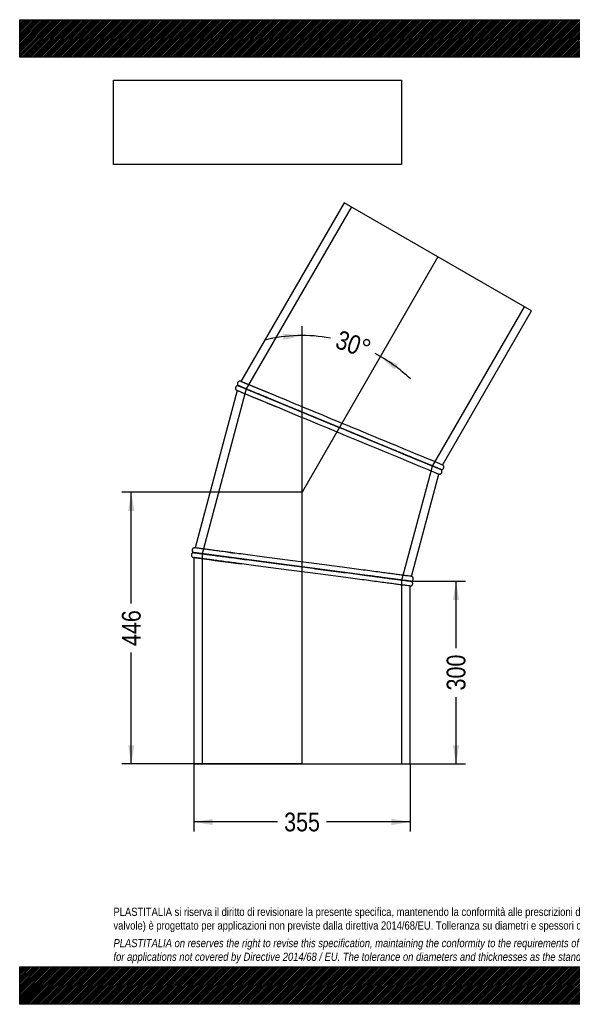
# Model space of a CAD drawing. Header units: millimetres. Extents: x 0 to 2285, y 0 to 1615.
# Tile 1 of 2: x 0 to 907, y 0 to 1615. Entities that reach past the tile are written whole.
import ezdxf
from ezdxf.enums import TextEntityAlignment as Align
from ezdxf.lldxf.tags import DXFTag

# ---------------------------------------------------------------- set-up
doc = ezdxf.new("R2010")
doc.units = ezdxf.units.MM
doc.header["$LTSCALE"] = 7.692308
for name, color, linetype in [('Default', 7, 'Continuous'), ('DV1_Default', 7, 'Continuous'), ('TUBO_X_GOMITO_30', 7, 'Continuous')]:
    doc.layers.add(name, color=color, linetype=linetype)
doc.styles.add('SEACAD_Arial_Narrow', font='ARIALN.TTF')
tags = doc.linetypes.add('HIDDEN2', pattern=[4.7625, 3.175, -1.5875]).pattern_tags.tags
tags[6:7] = [DXFTag(74, 4), DXFTag(75, 0), DXFTag(340, '0'), DXFTag(46, 0.0), DXFTag(50, 0.0), DXFTag(44, 0.0), DXFTag(45, 0.0)]
tags[4:5] = [DXFTag(74, 4), DXFTag(75, 0), DXFTag(340, '0'), DXFTag(46, 0.0), DXFTag(50, 0.0), DXFTag(44, 0.0), DXFTag(45, 0.0)]
tags = doc.linetypes.add('PHANTOM2', pattern=[31.75, 15.875, -3.175, 3.175, -3.175, 3.175, -3.175]).pattern_tags.tags
tags[14:15] = [DXFTag(74, 4), DXFTag(75, 0), DXFTag(340, '0'), DXFTag(46, 0.0), DXFTag(50, 0.0), DXFTag(44, 0.0), DXFTag(45, 0.0)]
tags[12:13] = [DXFTag(74, 4), DXFTag(75, 0), DXFTag(340, '0'), DXFTag(46, 0.0), DXFTag(50, 0.0), DXFTag(44, 0.0), DXFTag(45, 0.0)]
tags[10:11] = [DXFTag(74, 4), DXFTag(75, 0), DXFTag(340, '0'), DXFTag(46, 0.0), DXFTag(50, 0.0), DXFTag(44, 0.0), DXFTag(45, 0.0)]
tags[8:9] = [DXFTag(74, 4), DXFTag(75, 0), DXFTag(340, '0'), DXFTag(46, 0.0), DXFTag(50, 0.0), DXFTag(44, 0.0), DXFTag(45, 0.0)]
tags[6:7] = [DXFTag(74, 4), DXFTag(75, 0), DXFTag(340, '0'), DXFTag(46, 0.0), DXFTag(50, 0.0), DXFTag(44, 0.0), DXFTag(45, 0.0)]
tags[4:5] = [DXFTag(74, 4), DXFTag(75, 0), DXFTag(340, '0'), DXFTag(46, 0.0), DXFTag(50, 0.0), DXFTag(44, 0.0), DXFTag(45, 0.0)]
doc.dimstyles.new('Plastitalia', dxfattribs={"dimtxt": 30.769231, "dimasz": 30.769231, "dimexe": 15.384615, "dimexo": 0, "dimgap": 7.692308, "dimtad": 0, "dimdec": 0, "dimtxsty": 'SEACAD_Arial_Narrow', "dimblk1": '_SE_FILLED', "dimblk2": '_SE_FILLED', "dimsah": 1, "dimcen": 15.384615, "dimadec": 0, "dimazin": 0, "dimtfac": 0.8, "dimtdec": 1, "dimtmove": 0, "dimatfit": 3, "dimfxl": 1, "dimtolj": 1, "dimarcsym": 0})
picture_1 = doc.add_image_def('image1.jpg', size_in_pixel=(4302, 1260))

# ---------------------------------------------------------------- blocks, each defined once
blk = doc.blocks.new('SE')
at = {"layer": 'DV1_Default', "color": 7, "linetype": 'PHANTOM2'}
for p in [(686.1, 1226.3), (463.2, 394.3)]:
    blk.add_line(p, (463.2, 840.2), dxfattribs=at)
at = {"layer": 'TUBO_X_GOMITO_30', "color": 7, "linetype": 'Continuous'}
for p, q in [((532.4, 1315.1), (363, 1021.8)), ((839.8, 1137.6), (532.4, 1315.1)), ((693.8, 884.7), (839.8, 1137.6)), ((356.9, 1007), (287.7, 748.8)), ((524.7, 946.2), (359, 1014.8)), ((359, 1014.8), (359, 1014.8)), ((359, 1014.8), (513.9, 950.7)), ((359, 1014.8), (359, 1014.8)), ((524.7, 946.2), (524.7, 946.2)), ((689.8, 877.8), (524.7, 946.2)), ((544.1, 938.1), (689.8, 877.8)), ((689.8, 877.7), (689.8, 877.8)), ((642.7, 702), (687.8, 870)), ((285.7, 741), (463.4, 717.6)), ((285.7, 741), (285.7, 741)), ((463.4, 717.6), (285.7, 741)), ((285.7, 741), (285.7, 741)), ((285.7, 733), (285.7, 394.3)), ((463.4, 717.6), (463.4, 717.6)), ((640.7, 694.3), (463.4, 717.6)), ((463.4, 717.6), (463.4, 717.6)), ((640.7, 694.3), (463.4, 717.6)), ((640.7, 394.3), (640.7, 686.2)), ((285.7, 394.3), (640.7, 394.3))]:
    blk.add_line(p, q, dxfattribs=at)
at = {"layer": 'TUBO_X_GOMITO_30', "color": 7, "linetype": 'HIDDEN2'}
for p, q in [((544.2, 1308.3), (371.7, 1009.6)), ((677.2, 883), (828.1, 1144.4)), ((371.7, 1009.6), (299.3, 739.2)), ((358.2, 1014.9), (359, 1014.8)), ((524.7, 946.2), (524.7, 946.2)), ((627.1, 696), (677.2, 883)), ((299.3, 739.2), (299.3, 394.3)), ((627.1, 394.3), (627.1, 696))]:
    blk.add_line(p, q, dxfattribs=at)
at = {"layer": 'TUBO_X_GOMITO_30', "color": 7, "linetype": 'Continuous'}
for centre, radius, start, end in [((-6278.5, -15102.2), 17438.2, 67.42396, 67.61618), ((5583.5, 13526.1), 13566.3, 247.33603, 247.63531), ((334.8, 947.1), 71.7, 66.784, 71.0043), ((-178734.5, -431825.9), 468436.8, 67.478102, 67.514854), ((179785.4, 433717.7), 468436.9, 247.48673, 247.521898), ((8510, 19859.1), 20529.1, 247.42359, 247.61136), ((-1963.1, -16614.8), 17508.8, 82.42243, 82.61705), ((1869.2, 12470.7), 11844.1, 262.31198, 262.65489), ((3275, 21004.9), 20480.8, 262.42188, 262.61261), ((-751.7, -9641.6), 10429.2, 82.32225, 82.63667)]:
    blk.add_arc(centre, radius, start, end, dxfattribs=at)
at = {"layer": 'TUBO_X_GOMITO_30', "color": 7, "linetype": 'HIDDEN2'}
for centre, radius, start, end in [((-178734.5, -431825.9), 468436.8, 67.514854, 67.521898), ((5528.8, 13399.3), 13428.1, 247.34579, 247.38842), ((179785.4, 433717.7), 468436.9, 247.478102, 247.48673), ((347.9, 983.3), 33.2, 66.8444, 68.4774), ((-6305.1, -15167.5), 17508.8, 67.42243, 67.42415), ((8491.2, 19814.6), 20480.8, 247.42188, 247.42315), ((1848.9, 12329.4), 11701.4, 262.53983, 262.55043)]:
    blk.add_arc(centre, radius, start, end, dxfattribs=at)
at = {"layer": 'TUBO_X_GOMITO_30', "color": 7, "linetype": 'Continuous'}
for points, knots in [([(362.1, 1022.1), (361.8, 1022.2), (361.1, 1022.4), (359.9, 1022.2), (358.7, 1021.7), (357.9, 1020.8), (357.4, 1020.1), (357.1, 1019.3), (357, 1018.4), (357.1, 1017.5), (357.4, 1016.6), (358, 1015.5), (358.7, 1015.1), (359.1, 1014.8)], [0, 0, 0, 0, 0.095069, 0.180283, 0.316281, 0.411659, 0.47699, 0.544307, 0.635368, 0.699911, 0.780944, 0.880914, 1, 1, 1, 1]), ([(358.2, 1014.9), (357.8, 1014.9), (357.1, 1014.9), (356.1, 1014.5), (355.3, 1013.9), (354.6, 1013.1), (354.2, 1012.4), (354, 1011.4), (354, 1010.4), (354.2, 1009.4), (354.6, 1008.7), (355.3, 1007.9), (355.8, 1007.6), (356.1, 1007.4)], [0, 0, 0, 0, 0.101767, 0.183454, 0.299217, 0.384734, 0.460415, 0.546466, 0.664105, 0.736485, 0.817598, 0.906207, 1, 1, 1, 1]), ([(524.7, 946.2), (519.3, 948.4), (513.9, 950.7), (503.1, 955.1), (497.7, 957.4), (487.1, 961.7), (481.9, 963.9), (471.5, 968.2), (466.4, 970.3), (451.4, 976.6), (441.8, 980.5), (428.3, 986.1), (423.9, 988), (415.5, 991.4), (411.5, 993.1), (403.8, 996.3), (400.1, 997.8), (393.3, 1000.7), (390, 1002), (384.1, 1004.5), (381.3, 1005.6), (376.2, 1007.7), (373.8, 1008.7), (369.6, 1010.4), (367.8, 1011.2), (364.6, 1012.5), (363.3, 1013.1), (360.1, 1014.4), (359, 1014.8), (359, 1014.8)], [0, 0, 0, 0, 0.03125, 0.03125, 0.0625, 0.0625, 0.09375, 0.09375, 0.125, 0.125, 0.1875, 0.1875, 0.21875, 0.21875, 0.25, 0.25, 0.28125, 0.28125, 0.3125, 0.3125, 0.34375, 0.34375, 0.375, 0.375, 0.40625, 0.40625, 0.4375, 0.4375, 0.4996596, 0.4996596, 0.4996596, 0.4996596]), ([(363.4, 1012.9), (364.3, 1012.6), (365.2, 1012.2), (367.9, 1011.1), (369.7, 1010.3), (373.9, 1008.6), (376.2, 1007.7), (381.3, 1005.6), (384.1, 1004.4), (390.2, 1001.9), (393.4, 1000.5), (400.3, 997.7), (404, 996.2), (411.7, 993), (415.7, 991.3), (424.2, 987.8), (428.5, 986), (442.1, 980.4), (451.7, 976.4), (466.7, 970.2), (471.9, 968.1), (482.2, 963.8), (487.4, 961.6), (493.9, 958.9), (495.2, 958.4), (496.5, 957.9)], [0.572894, 0.572894, 0.572894, 0.572894, 0.59375, 0.59375, 0.625, 0.625, 0.65625, 0.65625, 0.6875, 0.6875, 0.71875, 0.71875, 0.75, 0.75, 0.78125, 0.78125, 0.8125, 0.8125, 0.875, 0.875, 0.90625, 0.90625, 0.9375, 0.9375, 0.9450645, 0.9450645, 0.9450645, 0.9450645]), ([(691.5, 876.8), (691.3, 876.9), (691.1, 877.1), (689.6, 877.7), (687.8, 878.5), (685.6, 879.4), (683.5, 880.4), (681.4, 881.2), (679.3, 882.1), (677.1, 883), (674.7, 884), (670.8, 885.6), (664.9, 888), (656.4, 891.6), (646.8, 895.5), (636.3, 899.9), (624.9, 904.6), (612.7, 909.6), (599.9, 915), (586.4, 920.5), (572.5, 926.3), (558.2, 932.2), (543.7, 938.3), (528.9, 944.4), (514.4, 950.4), (503.1, 955.1), (497.5, 957.4), (496.2, 957.9)], [0, 0, 0, 0, 0.043333, 0.082389, 0.117184, 0.147731, 0.174039, 0.196116, 0.215453, 0.234933, 0.254631, 0.274546, 0.325203, 0.376168, 0.427137, 0.478108, 0.529081, 0.580056, 0.631034, 0.682013, 0.732996, 0.783977, 0.834962, 0.885945, 0.93693, 0.987913, 1, 1, 1, 1]), ([(628.4, 903.2), (624.4, 904.9), (620.3, 906.6), (611.6, 910.2), (606.9, 912.1), (597.4, 916.1), (592.5, 918.1), (582.5, 922.3), (577.4, 924.4), (567.1, 928.6), (561.9, 930.8), (551.4, 935.1), (546.1, 937.3), (535.5, 941.7), (530.1, 944), (524.7, 946.2)], [0.7829939, 0.7829939, 0.7829939, 0.7829939, 0.8125, 0.8125, 0.84375, 0.84375, 0.875, 0.875, 0.90625, 0.90625, 0.9375, 0.9375, 0.96875, 0.96875, 1, 1, 1, 1]), ([(687.6, 870.1), (688.2, 869.9), (689, 869.8), (690.3, 870.1), (691.2, 870.7), (692, 871.4), (692.5, 872.3), (692.8, 873.6), (692.7, 874.8), (692.3, 876), (691.8, 876.5), (691.5, 876.8)], [0, 0, 0, 0, 0.138019, 0.257344, 0.353882, 0.437817, 0.543627, 0.659236, 0.788572, 0.881375, 1, 1, 1, 1]), ([(690.7, 877.4), (691.1, 877.3), (691.8, 877.2), (693, 877.4), (694, 877.8), (694.8, 878.5), (695.3, 879.2), (695.7, 880), (695.9, 880.9), (695.8, 882), (695.5, 883), (694.9, 884), (694.2, 884.5), (693.8, 884.8)], [0, 0, 0, 0, 0.096032, 0.178526, 0.303685, 0.3868, 0.443164, 0.510361, 0.615242, 0.687581, 0.775891, 0.880803, 1, 1, 1, 1]), ([(286.8, 748.9), (286.4, 748.9), (285.7, 748.8), (284.5, 748.3), (283.6, 747.5), (283, 746.5), (282.8, 745.7), (282.7, 744.8), (282.8, 743.9), (283.1, 743.1), (283.6, 742.3), (284.5, 741.4), (285.3, 741.2), (285.7, 741)], [0, 0, 0, 0, 0.095069, 0.180283, 0.316281, 0.411659, 0.47699, 0.544307, 0.635368, 0.699911, 0.780944, 0.880914, 1, 1, 1, 1]), ([(285.7, 741), (285.3, 740.9), (284.7, 740.9), (283.6, 740.4), (282.7, 739.7), (282.1, 738.8), (281.8, 738.1), (281.6, 737.2), (281.7, 736.3), (282, 735.3), (282.5, 734.4), (283.4, 733.5), (284.2, 733.2), (284.7, 733.1)], [0, 0, 0, 0, 0.096032, 0.178526, 0.303685, 0.3868, 0.443164, 0.510361, 0.615242, 0.687581, 0.775891, 0.880803, 1, 1, 1, 1]), ([(285.7, 741), (285.7, 741), (285.7, 741), (285.7, 741), (286, 741), (287.1, 740.8), (288, 740.7), (290.3, 740.4), (291.8, 740.2), (295.2, 739.8), (297.1, 739.5), (301.6, 738.9), (304.1, 738.6), (309.6, 737.9), (312.6, 737.5), (319.1, 736.6), (322.6, 736.2), (330, 735.2), (333.9, 734.7), (342.2, 733.6), (346.5, 733), (355.6, 731.8), (360.3, 731.2), (374.8, 729.3), (385.1, 727.9), (401.3, 725.8), (406.8, 725.1), (417.8, 723.6), (423.4, 722.9), (440.3, 720.6), (451.8, 719.1), (463.4, 717.6)], [0.4996579, 0.4996579, 0.4996579, 0.4996579, 0.5, 0.5, 0.53125, 0.53125, 0.5625, 0.5625, 0.59375, 0.59375, 0.625, 0.625, 0.65625, 0.65625, 0.6875, 0.6875, 0.71875, 0.71875, 0.75, 0.75, 0.78125, 0.78125, 0.8125, 0.8125, 0.875, 0.875, 0.90625, 0.90625, 0.9375, 0.9375, 1, 1, 1, 1]), ([(642.7, 702), (642.7, 702), (642.4, 702.1), (641.3, 702.2), (640.4, 702.3), (638.1, 702.6), (636.7, 702.8), (633.3, 703.3), (631.4, 703.5), (626.9, 704.1), (624.4, 704.4), (619, 705.2), (616, 705.6), (609.5, 706.4), (606, 706.9), (598.6, 707.8), (594.7, 708.4), (582.3, 710), (573.2, 711.2), (558.7, 713.1), (553.7, 713.8), (543.5, 715.1), (538.2, 715.8), (527.5, 717.2), (522, 717.9), (510.9, 719.4), (505.4, 720.1), (494.1, 721.6), (488.5, 722.4), (477, 723.9), (471.2, 724.6), (459.6, 726.2), (453.8, 726.9), (442.3, 728.4), (436.5, 729.2), (425.2, 730.7), (419.5, 731.4), (408.4, 732.9), (402.9, 733.6), (386.8, 735.7), (376.5, 737.1), (362, 739), (357.3, 739.6), (350.6, 740.5), (348.3, 740.8), (346.1, 741.1)], [0, 0, 0, 0, 0.015625, 0.015625, 0.03125, 0.03125, 0.046875, 0.046875, 0.0625, 0.0625, 0.078125, 0.078125, 0.09375, 0.09375, 0.109375, 0.109375, 0.125, 0.125, 0.15625, 0.15625, 0.171875, 0.171875, 0.1875, 0.1875, 0.203125, 0.203125, 0.21875, 0.21875, 0.234375, 0.234375, 0.25, 0.25, 0.265625, 0.265625, 0.28125, 0.28125, 0.296875, 0.296875, 0.3125, 0.3125, 0.34375, 0.34375, 0.359375, 0.359375, 0.367274, 0.367274, 0.367274, 0.367274]), ([(640.7, 686.2), (640.7, 686.2), (640.4, 686.3), (639.2, 686.4), (638.3, 686.5), (636.1, 686.8), (634.6, 687), (631.2, 687.5), (629.3, 687.7), (624.8, 688.3), (622.4, 688.6), (616.9, 689.3), (613.9, 689.7), (607.4, 690.6), (603.9, 691), (596.5, 692), (592.6, 692.5), (580.2, 694.2), (571.2, 695.3), (556.7, 697.3), (551.7, 697.9), (541.4, 699.3), (536.2, 700), (525.4, 701.4), (519.9, 702.1), (508.9, 703.5), (503.3, 704.3), (492.1, 705.7), (486.4, 706.5), (474.9, 708), (469.2, 708.8), (457.6, 710.3), (451.8, 711.1), (440.2, 712.6), (434.5, 713.3), (423.1, 714.8), (417.5, 715.6), (406.4, 717), (400.9, 717.8), (384.8, 719.9), (374.5, 721.2), (361.7, 722.9), (358.6, 723.3), (355.6, 723.7)], [0, 0, 0, 0, 0.015625, 0.015625, 0.03125, 0.03125, 0.046875, 0.046875, 0.0625, 0.0625, 0.078125, 0.078125, 0.09375, 0.09375, 0.109375, 0.109375, 0.125, 0.125, 0.15625, 0.15625, 0.171875, 0.171875, 0.1875, 0.1875, 0.203125, 0.203125, 0.21875, 0.21875, 0.234375, 0.234375, 0.25, 0.25, 0.265625, 0.265625, 0.28125, 0.28125, 0.296875, 0.296875, 0.3125, 0.3125, 0.34375, 0.34375, 0.3539019, 0.3539019, 0.3539019, 0.3539019]), ([(463.4, 717.6), (469.2, 716.8), (475, 716.1), (486.5, 714.5), (492.3, 713.8), (503.6, 712.3), (509.2, 711.6), (520.3, 710.1), (525.8, 709.4), (541.9, 707.3), (552.2, 705.9), (565.9, 704.1), (569.9, 703.6), (573.8, 703.1)], [0, 0, 0, 0, 0.03125, 0.03125, 0.0625, 0.0625, 0.09375, 0.09375, 0.125, 0.125, 0.1875, 0.1875, 0.2140112, 0.2140112, 0.2140112, 0.2140112]), ([(463.4, 717.6), (469.2, 716.8), (475, 716.1), (486.5, 714.5), (492.3, 713.8), (503.6, 712.3), (509.2, 711.6), (520.3, 710.1), (525.8, 709.4), (541.9, 707.3), (552.2, 705.9), (566.6, 704), (571.3, 703.4), (578.7, 702.4), (581.5, 702), (584.3, 701.7)], [0, 0, 0, 0, 0.03125, 0.03125, 0.0625, 0.0625, 0.09375, 0.09375, 0.125, 0.125, 0.1875, 0.1875, 0.21875, 0.21875, 0.2388964, 0.2388964, 0.2388964, 0.2388964]), ([(641.6, 694.2), (642, 694.2), (642.7, 694.2), (643.8, 694.7), (644.7, 695.4), (645.3, 696.3), (645.6, 697), (645.7, 697.9), (645.7, 698.9), (645.4, 699.8), (644.8, 700.7), (643.9, 701.6), (643.1, 701.9), (642.7, 702)], [0, 0, 0, 0, 0.096032, 0.178526, 0.303685, 0.3868, 0.443164, 0.510361, 0.615242, 0.687581, 0.775891, 0.880803, 1, 1, 1, 1]), ([(640.6, 686.2), (641, 686.2), (641.6, 686.3), (642.8, 686.8), (643.8, 687.6), (644.3, 688.6), (644.6, 689.4), (644.7, 690.3), (644.6, 691.2), (644.3, 692), (643.7, 692.8), (642.8, 693.7), (642.1, 693.9), (641.6, 694.1)], [0, 0, 0, 0, 0.095069, 0.180283, 0.316281, 0.411659, 0.47699, 0.544307, 0.635368, 0.699911, 0.780944, 0.880914, 1, 1, 1, 1])]:
    blk.add_open_spline(points, degree=3, knots=knots, dxfattribs=at)
at = {"layer": 'TUBO_X_GOMITO_30', "color": 7, "linetype": 'HIDDEN2'}
for points in [[(362.8, 1021.9), (362.9, 1021.8), (363, 1021.8), (363.1, 1021.7)], [(357, 1007), (356.9, 1007.1), (356.8, 1007.1), (356.7, 1007.1)], [(473.9, 967.2), (473.2, 967.5), (472.4, 967.8), (471.7, 968.1)], [(485.2, 962.5), (481.5, 964), (478, 965.5), (473.8, 967.2)], [(496.5, 957.9), (505.7, 954), (515.1, 950.1), (524.7, 946.2)], [(522, 947.3), (522.9, 946.9), (523.8, 946.6), (524.7, 946.2)], [(689.7, 877.8), (690.4, 877.6), (691, 877.3), (691.5, 876.8)], [(690.1, 877.7), (690, 877.8), (689.9, 877.8), (689.8, 877.9)], [(287.5, 748.8), (287.6, 748.8), (287.7, 748.8), (287.8, 748.7)], [(285.8, 733), (285.6, 733), (285.5, 733), (285.4, 733)], [(344.8, 741.3), (346.8, 741), (348.8, 740.7), (350.8, 740.5)], [(351.7, 724.2), (354.9, 723.8), (358.3, 723.4), (361.7, 722.9)], [(580.2, 702.2), (578.4, 702.5), (576.6, 702.7), (574.7, 702.9)], [(625, 696.3), (623.6, 696.5), (622.1, 696.7), (620.6, 696.9)], [(623.4, 688.5), (624.5, 688.3), (625.6, 688.2), (626.7, 688.1)], [(640.9, 694.2), (640.8, 694.3), (640.7, 694.3), (640.6, 694.3)], [(640.6, 694.2), (640.7, 694.2), (640.8, 694.2), (640.9, 694.2)]]:
    blk.add_open_spline(points, degree=3, dxfattribs=at)
for points, knots in [([(359, 1014.8), (359, 1014.8), (359, 1014.8), (359, 1014.8), (359.3, 1014.7), (360.4, 1014.2), (361.2, 1013.9), (362.6, 1013.3), (363, 1013.1), (363.4, 1012.9)], [0.49965786, 0.49965786, 0.49965786, 0.49965786, 0.5, 0.5, 0.53125, 0.53125, 0.5625, 0.5625, 0.57289395, 0.57289395, 0.57289395, 0.57289395]), ([(378.7, 1006.6), (378.7, 1006.6), (378.7, 1006.6), (376.2, 1007.7), (373.8, 1008.7), (369.6, 1010.4), (367.8, 1011.1), (364.6, 1012.5), (363.3, 1013), (361.9, 1013.6), (361.6, 1013.7), (361.4, 1013.8)], [0.3437174, 0.3437174, 0.3437174, 0.3437174, 0.34375, 0.34375, 0.375, 0.375, 0.40625, 0.40625, 0.4375, 0.4375, 0.446481, 0.446481, 0.446481, 0.446481]), ([(362.9, 1013.2), (363.9, 1012.8), (365, 1012.4), (367.9, 1011.2), (369.7, 1010.4), (373.9, 1008.7), (376.2, 1007.7), (378.8, 1006.7), (378.8, 1006.7), (378.8, 1006.7)], [0.56795838, 0.56795838, 0.56795838, 0.56795838, 0.59375, 0.59375, 0.625, 0.625, 0.65625, 0.65625, 0.65638051, 0.65638051, 0.65638051, 0.65638051]), ([(689.8, 877.7), (689.8, 877.7), (689.8, 877.7), (689.8, 877.8), (689.5, 877.9), (688.5, 878.3), (687.6, 878.7), (685.5, 879.5), (684.2, 880.1), (681, 881.4), (679.2, 882.2), (675, 883.9), (672.7, 884.8), (667.6, 886.9), (664.8, 888.1), (658.8, 890.6), (655.5, 892), (648.6, 894.8), (645, 896.3), (633.5, 901.1), (625, 904.6), (611.5, 910.2), (606.9, 912.1), (597.3, 916.1), (592.4, 918.1), (582.5, 922.3), (577.3, 924.4), (567.1, 928.6), (561.9, 930.8), (551.4, 935.1), (546.1, 937.3), (535.5, 941.7), (530.1, 944), (524.7, 946.2)], [0.4996159, 0.4996159, 0.4996159, 0.4996159, 0.5, 0.5, 0.53125, 0.53125, 0.5625, 0.5625, 0.59375, 0.59375, 0.625, 0.625, 0.65625, 0.65625, 0.6875, 0.6875, 0.71875, 0.71875, 0.75, 0.75, 0.8125, 0.8125, 0.84375, 0.84375, 0.875, 0.875, 0.90625, 0.90625, 0.9375, 0.9375, 0.96875, 0.96875, 1, 1, 1, 1]), ([(627.5, 903.6), (628.1, 903.3), (628.8, 903.1), (630.8, 902.2), (632.2, 901.7), (633.5, 901.1)], [0.21401117, 0.21401117, 0.21401117, 0.21401117, 0.21875, 0.21875, 0.22912404, 0.22912404, 0.22912404, 0.22912404]), ([(689.8, 877.8), (689.8, 877.8), (689.8, 877.8), (689.8, 877.8), (689.6, 877.9), (688.5, 878.4), (687.7, 878.7), (685.5, 879.6), (684.2, 880.2), (681, 881.5), (679.2, 882.2), (675.1, 883.9), (672.8, 884.9), (667.7, 887), (664.9, 888.1), (658.8, 890.7), (655.6, 892), (648.7, 894.8), (645, 896.4), (637.1, 899.6), (632.9, 901.4), (628.4, 903.2)], [0.4997419, 0.4997419, 0.4997419, 0.4997419, 0.5, 0.5, 0.53125, 0.53125, 0.5625, 0.5625, 0.59375, 0.59375, 0.625, 0.625, 0.65625, 0.65625, 0.6875, 0.6875, 0.71875, 0.71875, 0.75, 0.75, 0.7829939, 0.7829939, 0.7829939, 0.7829939]), ([(346.1, 741.1), (344, 741.4), (341.9, 741.6), (335.8, 742.4), (331.8, 743), (324.5, 743.9), (321, 744.4), (314.6, 745.2), (311.6, 745.6), (306.2, 746.3), (303.6, 746.7), (299.1, 747.3), (297.2, 747.5), (293.8, 748), (292.3, 748.2), (288.9, 748.6), (287.7, 748.8), (287.7, 748.8)], [0.367274, 0.367274, 0.367274, 0.367274, 0.375, 0.375, 0.390625, 0.390625, 0.40625, 0.40625, 0.421875, 0.421875, 0.4375, 0.4375, 0.453125, 0.453125, 0.46875, 0.46875, 0.4999593, 0.4999593, 0.4999593, 0.4999593]), ([(285.7, 741), (285.7, 741), (285.7, 741), (285.7, 741), (286, 740.9), (287.1, 740.8), (288, 740.7), (290.3, 740.3), (291.8, 740.2), (295.2, 739.7), (297.1, 739.5), (301.6, 738.9), (304.1, 738.5), (309.6, 737.8), (312.6, 737.4), (319.1, 736.6), (322.6, 736.1), (330, 735.1), (333.9, 734.6), (342.2, 733.5), (346.5, 733), (355.6, 731.8), (360.3, 731.2), (374.8, 729.2), (385.1, 727.9), (401.3, 725.8), (406.8, 725), (417.8, 723.6), (423.4, 722.9), (440.3, 720.6), (451.8, 719.1), (463.4, 717.6)], [0.4996595, 0.4996595, 0.4996595, 0.4996595, 0.5, 0.5, 0.53125, 0.53125, 0.5625, 0.5625, 0.59375, 0.59375, 0.625, 0.625, 0.65625, 0.65625, 0.6875, 0.6875, 0.71875, 0.71875, 0.75, 0.75, 0.78125, 0.78125, 0.8125, 0.8125, 0.875, 0.875, 0.90625, 0.90625, 0.9375, 0.9375, 1, 1, 1, 1]), ([(355.6, 723.7), (354, 723.9), (352.4, 724.2), (346.3, 725), (342, 725.5), (333.7, 726.6), (329.8, 727.1), (322.4, 728.1), (319, 728.6), (312.6, 729.4), (309.6, 729.8), (304.1, 730.5), (301.6, 730.9), (297.1, 731.4), (295.1, 731.7), (291.7, 732.2), (290.3, 732.4), (286.8, 732.8), (285.7, 733), (285.7, 733), (285.7, 733), (285.7, 733)], [0.3539019, 0.3539019, 0.3539019, 0.3539019, 0.359375, 0.359375, 0.375, 0.375, 0.390625, 0.390625, 0.40625, 0.40625, 0.421875, 0.421875, 0.4375, 0.4375, 0.453125, 0.453125, 0.46875, 0.46875, 0.5, 0.5, 0.5000254, 0.5000254, 0.5000254, 0.5000254]), ([(573.8, 703.1), (574.4, 703), (575.1, 702.9), (580.3, 702.2), (584.6, 701.7), (592.8, 700.6), (596.8, 700.1), (604.1, 699.1), (607.5, 698.6), (617.1, 697.4), (622.6, 696.7), (629.3, 695.8), (631.3, 695.5), (634.7, 695.1), (636.1, 694.9), (639.5, 694.4), (640.7, 694.3), (640.7, 694.3)], [0.2140112, 0.2140112, 0.2140112, 0.2140112, 0.21875, 0.21875, 0.25, 0.25, 0.28125, 0.28125, 0.3125, 0.3125, 0.375, 0.375, 0.40625, 0.40625, 0.4375, 0.4375, 0.4997446, 0.4997446, 0.4997446, 0.4997446]), ([(584.3, 701.7), (585.8, 701.5), (587.3, 701.3), (592.8, 700.5), (596.8, 700), (604.1, 699), (607.5, 698.6), (617.1, 697.3), (622.6, 696.6), (629.3, 695.7), (631.3, 695.5), (634.7, 695), (636.1, 694.8), (639.5, 694.4), (640.7, 694.2), (640.7, 694.2)], [0.2388964, 0.2388964, 0.2388964, 0.2388964, 0.25, 0.25, 0.28125, 0.28125, 0.3125, 0.3125, 0.375, 0.375, 0.40625, 0.40625, 0.4375, 0.4375, 0.4997419, 0.4997419, 0.4997419, 0.4997419]), ([(588.7, 701.1), (588.6, 701.1), (588.5, 701.1), (588, 701.2), (587.5, 701.2), (587.1, 701.3)], [0.749222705, 0.749222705, 0.749222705, 0.749222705, 0.75, 0.75, 0.753472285, 0.753472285, 0.753472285, 0.753472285])]:
    blk.add_open_spline(points, degree=3, knots=knots, dxfattribs=at)
blk = doc.blocks.new('DMBLK53')
at = {"layer": 'Default', "linetype": 'Continuous'}
for points in [[(316.4, 294), (316.4, 304.3), (285.7, 299.1)], [(609.9, 294), (640.7, 299.1), (609.9, 304.3)]]:
    blk.add_hatch(color=7, dxfattribs=at).paths.add_polyline_path(points)
at = {"layer": 'Default', "color": 7, "linetype": 'Continuous'}
for p, q in [((285.7, 394.3), (285.7, 283.7)), ((640.7, 394.3), (640.7, 283.7)), ((423, 299.1), (285.7, 299.1)), ((640.7, 299.1), (503.3, 299.1))]:
    blk.add_line(p, q, dxfattribs=at)
at = {"layer": 'Default', "color": 7, "linetype": 'Continuous', "style": 'SEACAD_Arial_Narrow'}
blk.add_text('355', height=30.77, dxfattribs=at).set_placement((433.8, 314.5), align=Align.TOP_LEFT)
blk = doc.blocks.new('_SE_FILLED')
at = {"color": 0}
blk.add_line((0, 0), (-1, 0), dxfattribs=at)
blk.add_solid([(0, 0), (-1, -0.1665), (-1, 0.1665), (0, 0)], dxfattribs=at)
blk = doc.blocks.new('DMBLK54')
at = {"layer": 'Default', "linetype": 'Continuous'}
for points in [[(177.9, 809.4), (188.2, 809.4), (183, 840.2)], [(177.9, 425), (183, 394.3), (188.2, 425)]]:
    blk.add_hatch(color=7, dxfattribs=at).paths.add_polyline_path(points)
at = {"layer": 'Default', "color": 7, "linetype": 'Continuous'}
for p, q in [((463.2, 840.2), (167.6, 840.2)), ((183, 657.4), (183, 840.2)), ((183, 394.3), (183, 577.1)), ((463.2, 394.3), (167.6, 394.3))]:
    blk.add_line(p, q, dxfattribs=at)
at = {"layer": 'Default', "color": 7, "linetype": 'Continuous', "style": 'SEACAD_Arial_Narrow'}
blk.add_text('446', height=30.77, rotation=90, dxfattribs=at).set_placement((167.6, 587.8), align=Align.TOP_LEFT)
blk = doc.blocks.new('DMBLK55')
at = {"layer": 'Default', "linetype": 'Continuous'}
for points in [[(432.7, 1090.2), (463.2, 1097.1), (432.1, 1100.4)], [(620.1, 1050), (591.6, 1062.7), (614.5, 1041.5)]]:
    blk.add_hatch(color=7, dxfattribs=at).paths.add_polyline_path(points)
at = {"layer": 'Default', "color": 7, "linetype": 'Continuous'}
blk.add_line((463.2, 840.2), (463.2, 1112.5), dxfattribs=at)
for start, end in [(79.5868, 103.7211), (46.2789, 62.2445)]:
    blk.add_arc((463.2, 840.2), 257, start, end, dxfattribs=at)
at = {"layer": 'Default', "color": 7, "linetype": 'Continuous', "style": 'SEACAD_Arial_Narrow'}
blk.add_text('30°', height=30.77, rotation=340.9157, dxfattribs=at).set_placement((525.8, 1106.7), align=Align.TOP_LEFT)
blk = doc.blocks.new('DMBLK56')
at = {"layer": 'Default', "linetype": 'Continuous'}
for points in [[(720.9, 663.5), (715.8, 694.3), (710.6, 663.5)], [(720.9, 425), (710.6, 425), (715.8, 394.3)]]:
    blk.add_hatch(color=7, dxfattribs=at).paths.add_polyline_path(points)
at = {"layer": 'Default', "color": 7, "linetype": 'Continuous'}
for p, q in [((640.7, 694.3), (731.1, 694.3)), ((715.8, 584.4), (715.8, 694.3)), ((715.8, 394.3), (715.8, 504.1)), ((640.7, 394.3), (731.1, 394.3))]:
    blk.add_line(p, q, dxfattribs=at)
at = {"layer": 'Default', "color": 7, "linetype": 'Continuous', "style": 'SEACAD_Arial_Narrow'}
blk.add_text('300', height=30.77, rotation=90, dxfattribs=at).set_placement((700.4, 514.9), align=Align.TOP_LEFT)

msp = doc.modelspace()

# ---------------------------------------------------------------- hatches: boundary and pattern name
at = {"layer": 'Default', "linetype": 'Continuous'}
h = msp.add_hatch(dxfattribs=at)
h.set_pattern_fill('LINE', scale=0.629921, angle=45, style=0)
h.paths.add_polyline_path([(2284.6, 1553.8), (2284.6, 1615.4), (0, 1615.4), (0, 1553.8)])
for points in [[(2284.6, 1553.8), (2284.6, 1615.4), (0, 1615.4), (0, 1553.8)], [(2284.6, 0), (2284.6, 61.5), (0, 61.5), (0, 0)]]:
    msp.add_hatch(color=7, dxfattribs=at).paths.add_polyline_path(points)
h = msp.add_hatch(dxfattribs=at)
h.set_pattern_fill('LINE', scale=0.629921, angle=45, style=0)
h.paths.add_polyline_path([(2284.6, 0), (2284.6, 61.5), (0, 61.5), (0, 0)])

# ---------------------------------------------------------------- linework, layer by layer
at = {"layer": 'Default', "color": 7, "linetype": 'Continuous'}
for p, q in [((0, 1615.4), (2284.6, 1615.4)), ((0, 1553.8), (0, 1615.4)), ((2284.6, 1553.8), (0, 1553.8)), ((0, 61.5), (2284.6, 61.5)), ((0, 0), (0, 61.5)), ((2284.6, 0), (0, 0))]:
    msp.add_line(p, q, dxfattribs=at)

# ---------------------------------------------------------------- block references
at = {"layer": 'Default'}
msp.add_blockref('SE', (0, 0), dxfattribs=at)

# ---------------------------------------------------------------- texts
at = {"layer": 'Default', "insert": (153.8, 158.5), "char_height": 13.4615, "width": 1976.923, "attachment_point": 1}
msp.add_mtext("{\\fArial Narrow|b0||i0||c0|p34;\\C7;\\H13.46153846;\\W1.;PLASTITALIA si riserva il diritto di revisionare la presente specifica, mantenendo la conformità alle prescrizioni del prodotto, senza alcun preavviso. In caso di assegnazione d'ordine si riserva di compiere una più dettagliata analisi tecnico/qualitativa. Il presente prodotto (ad esclusione delle \\P}{\\fArial Narrow|b0||i0||c0|p34;\\C7;\\H13.46153846;\\W1.;valvole) è progettato per applicazioni non previste dalla direttiva 2014/68/EU. Tolleranza su diametri e spessori come da normative se applicabile, su lunghezze ±5%, su angoli ±2°, se non diversamente specificato.\\P}{\\fArial Narrow|b0||i0||c0|p34;\\C7;\\H3.846153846;\\W1.;   \\P}{\\fArial Narrow|b0||i1||c0|p34;\\C7;\\H13.46153846;\\W1.;PLASTITALIA on reserves the right to revise this specification, maintaining the conformity to the requirements of the product, without any notice. In case of assignation of order on will reserve to make a more detailed analysis technical/qualitative. This product (excluding valves) is designed \\P}{\\fArial Narrow|b0||i1||c0|p34;\\C7;\\H13.46153846;\\W1.;for applications not covered by Directive 2014/68 / EU. The tolerance on diameters and thicknesses as the standards if applicable, on lengths ± 5%, on angles ± 2 °, unless otherwise indicated.\\P}", dxfattribs=at)

# ---------------------------------------------------------------- dimensions: what is measured, and where the dimension line sits
at = {"layer": 'Default', "color": 7, "linetype": 'Continuous'}
dim = msp.add_angular_dim_2l(base=(529.7, 1088.4), line1=((463.2, 840.2), (686.1, 1226.3)), line2=((463.2, 840.2), (463.2, 394.3)), text='\\A1;<>', dimstyle='Plastitalia', override={"dimadec": 1}, dxfattribs=at)
dim.commit()
dim.dimension.update_dxf_attribs({"geometry": 'DMBLK55', "text_midpoint": (547.2, 1083), "dimtype": 162})
for base, p1, p2, angle, picture, middle in [((183, 394.3), (463.2, 394.3), (463.2, 840.2), 90, 'DMBLK54', (183, 617.2)), ((715.8, 394.3), (640.7, 394.3), (640.7, 694.3), 90, 'DMBLK56', (715.8, 544.3)), ((640.7, 299.1), (640.7, 394.3), (285.7, 394.3), 180, 'DMBLK53', (463.2, 299.1))]:
    dim = msp.add_linear_dim(base=base, p1=p1, p2=p2, angle=angle, text='\\A1;<>', dimstyle='Plastitalia', dxfattribs=at)
    dim.commit()
    dim.dimension.update_dxf_attribs({"geometry": picture, "text_midpoint": middle, "dimtype": 161})

# ---------------------------------------------------------------- pictures from other files: only their frames are drawn
image = msp.add_image(picture_1, insert=(153.8, 1377.7), size_in_units=(472.7, 138.5))
image.dxf.flags = 7

doc.saveas('drawing.dxf')
